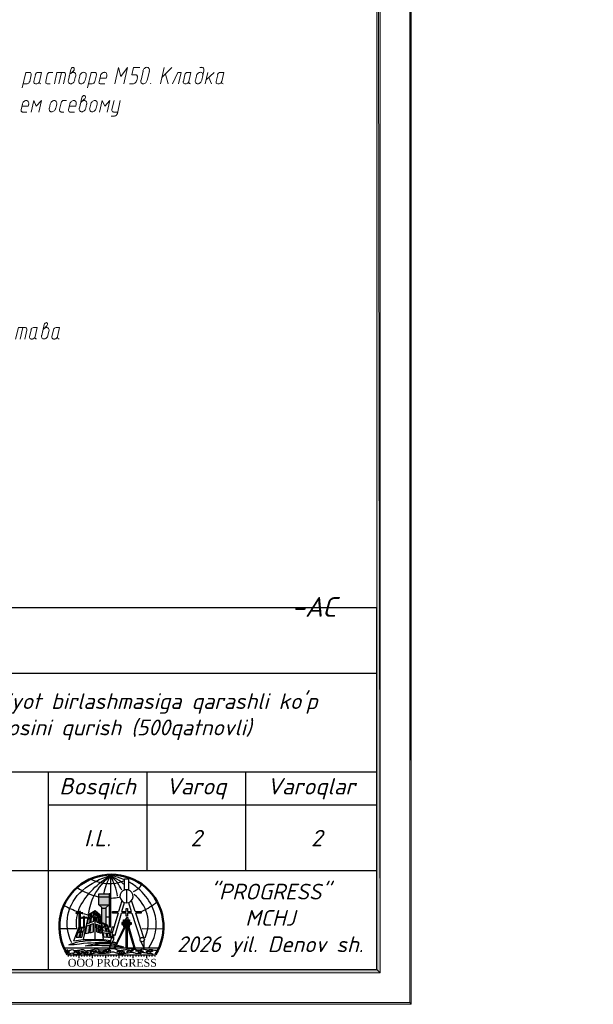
# Model space of a CAD drawing. Header units: millimetres. Extents: x 1527433 to 14789979, y -245576 to 11310.
# Tile 123 of 135: x 2018666 to 2027391, y -65658 to -50688. Entities that reach past the tile are written whole.
import ezdxf

# ---------------------------------------------------------------- set-up
doc = ezdxf.new("R2010")
doc.units = ezdxf.units.MM
doc.layers.add('(014) Водопровод', color=5, linetype='ИК_Водопровод -------в--------')
doc.styles.add('S@SH@M@K', font='isocpeui.ttf', dxfattribs={"height": 3})
doc.styles.get("Standard").update_dxf_attribs({"font": 'isocpeur.ttf', "height": 250})
doc.styles.add('TIMES NEW', font='times.ttf')
doc.styles.add('V@ler@Live', font='isocpeui.ttf')
doc.linetypes.add('ИК_Водопровод -------в--------', pattern='A,9,-0.6,["В",Standard,S=1.2,R=0,X=0,Y=-0.6],-1.2', length=10.8)

# ---------------------------------------------------------------- blocks, each defined once
blk = doc.blocks.new('LOGOTIP')
h = blk.add_hatch(color=16)
h.dxf.hatch_style = 1
h.paths.add_polyline_path([(20531.16, -9521.62), (20530.47, -9521.62), (20530.47, -9523.75), (20531.16, -9524.06)])
h.paths.add_polyline_path([(20531.16, -9521.62), (20531.16, -9521.47), (20531.62, -9521.05), (20530.01, -9521.05), (20530.47, -9521.47), (20530.47, -9521.62)])
h.paths.add_polyline_path([(20531.62, -9521.05), (20531.62, -9519.83), (20530.01, -9519.83), (20530.01, -9521.05)])
h.paths.add_polyline_path([(20531.62, -9519.83), (20531.62, -9519.4), (20530.01, -9519.4), (20530.01, -9519.83)])
h = blk.add_hatch(color=252)
h.dxf.hatch_style = 1
h.paths.add_polyline_path([(20527.86, -9523.03), (20528.22, -9523.03), (20528.22, -9522.98), (20527.86, -9522.98), (20527.86, -9522.84), (20527.69, -9522.84), (20527.69, -9522.98), (20527.39, -9522.98), (20527.39, -9523.03), (20527.69, -9523.03), (20527.69, -9524.4), (20527.86, -9524.38)])
h.paths.add_polyline_path([(20527.24, -9522.31), (20527.61, -9522.31), (20527.61, -9522.26), (20527.24, -9522.26), (20527.24, -9522.06), (20527, -9522.06), (20527, -9522.26), (20526.85, -9522.26, 0.002105), (20526.83, -9522.31), (20527, -9522.31), (20527, -9524.53), (20527.01, -9524.49), (20527.24, -9524.46)])
h.paths.add_polyline_path([(20526.85, -9522.26), (20526.55, -9522.26), (20526.55, -9522.31), (20526.83, -9522.31, -0.002105)])
h = blk.add_hatch(color=134)
h.dxf.hatch_style = 1
h.paths.add_polyline_path([(20531.59, -9525.43), (20531.26, -9525.37), (20531.4, -9526.03), (20531.76, -9526.07)])
h.paths.add_polyline_path([(20531.12, -9525.34), (20530.71, -9525.26), (20530.81, -9525.97), (20531.26, -9526.02)])
h.paths.add_polyline_path([(20530.97, -9524.54), (20530.58, -9524.43), (20530.66, -9524.96), (20531.07, -9525.08)])
h.paths.add_polyline_path([(20531.37, -9524.66), (20531.11, -9524.58), (20531.21, -9525.12), (20531.54, -9525.21)])
h.paths.add_polyline_path([(20531.26, -9524.16), (20531, -9524.06), (20531.06, -9524.38), (20531.34, -9524.46)])
h.paths.add_polyline_path([(20530.86, -9524), (20530.5, -9523.86), (20530.55, -9524.23), (20530.93, -9524.34)])
h.paths.add_polyline_path([(20530.26, -9524.28), (20530.06, -9524.17), (20530.13, -9525.29), (20530.37, -9525.36)])
h.paths.add_polyline_path([(20529.94, -9524.11), (20529.69, -9523.97), (20529.71, -9525.18), (20529.98, -9525.25)])
h.paths.add_polyline_path([(20529.91, -9523.05), (20529.67, -9522.87), (20529.68, -9523.57), (20529.93, -9523.73)])
h.paths.add_polyline_path([(20530.16, -9523.24), (20529.99, -9523.12), (20530.04, -9523.8), (20530.23, -9523.93)])
h.paths.add_polyline_path([(20530.09, -9522.61), (20529.95, -9522.49), (20529.98, -9522.93), (20530.14, -9523.05)])
h.paths.add_polyline_path([(20529.89, -9522.43), (20529.66, -9522.22), (20529.67, -9522.68), (20529.9, -9522.87)])
h.paths.add_polyline_path([(20529.26, -9522.15), (20528.9, -9522.35), (20528.86, -9522.81), (20529.25, -9522.62)])
h.paths.add_polyline_path([(20529.25, -9522.83), (20528.84, -9523), (20528.78, -9523.73), (20529.25, -9523.54)])
h.paths.add_polyline_path([(20529.24, -9523.91), (20528.75, -9524.07), (20528.64, -9525.31), (20529.23, -9525.18)])
h.paths.add_polyline_path([(20528.64, -9524.11), (20528.22, -9524.25), (20528, -9525.4), (20528.51, -9525.33)])
h.paths.add_polyline_path([(20528.74, -9523.08), (20528.42, -9523.21), (20528.28, -9523.91), (20528.67, -9523.78)])
h.paths.add_polyline_path([(20528.81, -9522.42), (20528.54, -9522.58), (20528.46, -9523.01), (20528.76, -9522.89)])
h.paths.add_polyline_path([(20527.78, -9524.52), (20527.43, -9524.55), (20527.31, -9525.07), (20527.68, -9525.04)])
h.paths.add_polyline_path([(20527.66, -9525.21), (20527.31, -9525.23), (20527.12, -9525.96), (20527.46, -9525.97)])
h.paths.add_polyline_path([(20527.24, -9525.24), (20526.83, -9525.26), (20526.59, -9525.96), (20527.05, -9525.97)])
h.paths.add_polyline_path([(20527.37, -9524.56), (20527.13, -9524.58), (20526.93, -9525.1), (20527.24, -9525.07)])
h = blk.add_hatch(color=252)
h.dxf.hatch_style = 1
h.paths.add_polyline_path([(20528.14, -9523.07, 1), (20528.2, -9523.07, 1)])
h.paths.add_polyline_path([(20527.4, -9523.09, 1), (20527.48, -9523.09, 1)])
h.paths.add_polyline_path([(20527.48, -9522.37, 1), (20527.58, -9522.37, 1)])
h.paths.add_polyline_path([(20526.62, -9522.37, 1), (20526.7, -9522.37, 1)])
h = blk.add_hatch(color=53)
h.dxf.hatch_style = 1
h.paths.add_polyline_path([(20534.7, -9523.33), (20533.77, -9523.33), (20533.77, -9523.89), (20534.03, -9523.89, -1), (20534.16, -9523.89), (20534.7, -9523.89), (20534.7, -9523.75)])
h.paths.add_polyline_path([(20534.7, -9523.89), (20534.16, -9523.89, -1), (20534.03, -9523.89), (20533.77, -9523.89), (20533.77, -9524.04), (20533.77, -9524.27), (20534.7, -9524.27)])
h.paths.add_polyline_path([(20534.94, -9523.75), (20534.7, -9523.75), (20534.7, -9524.04), (20534.94, -9524.04)])
h.paths.add_polyline_path([(20533.77, -9523.75), (20533.53, -9523.75), (20533.53, -9524.04), (20533.77, -9524.04)])
h = blk.add_hatch(color=53)
h.dxf.hatch_style = 1
h.paths.add_polyline_path([(20533.77, -9524.27), (20534.7, -9524.27), (20534.7, -9523.33), (20533.77, -9523.33)])
at = {"color": 173}
for points in [[(20525.93, -9526.85, -0.353442), (20527.55, -9518.87, -0.113813), (20531.8, -9516.61)], [(20526.66, -9524.66, -0.125155), (20527.14, -9521.38, -0.137222), (20531.8, -9516.61, -309.435386)], [(20528.48, -9522.35, -0.087366), (20529.34, -9519.63, -0.090552), (20531.8, -9516.61, 64.129586)], [(20528.91, -9517.2, 0.201287), (20533.85, -9517.43)], [(20530.83, -9519.28, -0.080154), (20531.8, -9516.61, -0.658117)], [(20532.88, -9519.75, 0.082739), (20531.8, -9516.61, 4.751606)], [(20533.52, -9518.83, 0.118251), (20531.8, -9516.61, -72004916123.718872)], [(20533.8, -9517.9, 0.029793), (20533.11, -9517.34, -0.014798), (20531.8, -9516.61, 11.436528)], [(20533.91, -9517.24, 0.06566), (20531.8, -9516.61)], [(20537.68, -9527.5, 0.275009), (20538.07, -9521.19, 0.096151), (20535.99, -9518.56, 0.052771), (20534.53, -9517.54, 0.052771)], [(20526.73, -9518.42, 0.084651), (20529.91, -9519.82)], [(20535.3, -9519.03, 0.14027), (20536.6, -9517.97)], [(20531.97, -9520.02, 0.063513), (20533.12, -9519.88)], [(20537.07, -9526.05, 0.347768), (20535.38, -9519.49, -2.968614)], [(20536.61, -9522.03, 0.06516), (20538.89, -9520.57)], [(20524.71, -9521.14, 0.030399), (20526.88, -9522.12)]]:
    blk.add_lwpolyline(points, format="xyb", dxfattribs=at)
for points in [[(20531.8, -9516.61), (20531.8, -9519.31)], [(20527.69, -9522.37), (20528.36, -9522.58)], [(20524.03, -9524.65), (20524.03, -9524.65), (20526.66, -9524.66)], [(20536.6, -9524.65), (20539.86, -9524.68)]]:
    blk.add_lwpolyline(points, dxfattribs=at)
at = {"lineweight": 30}
blk.add_lwpolyline([(20533.91, -9517.09), (20534.53, -9517.09), (20534.53, -9518.77), (20533.91, -9518.77)], close=True, dxfattribs=at)
for points in [[(20534.22, -9518.77), (20534.22, -9520.75)], [(20533.52, -9520.45), (20533.03, -9522.09)], [(20533.55, -9522.09), (20533.95, -9520.71)], [(20534.53, -9520.71), (20534.97, -9522.09)], [(20535.56, -9522.09), (20535, -9520.41)], [(20532.97, -9522.31), (20532.09, -9522.31), (20532.09, -9522.09), (20533.03, -9522.09)], [(20533.55, -9522.09), (20534.19, -9522.09)], [(20534.19, -9522.09), (20534.19, -9521.61), (20534.39, -9521.61), (20534.39, -9522.09)], [(20534.39, -9522.09), (20534.97, -9522.09)], [(20535.56, -9522.09), (20536.49, -9522.09), (20536.49, -9522.31), (20535.63, -9522.31)], [(20532, -9525.54), (20532.53, -9525.65), (20533.49, -9522.31)], [(20532.97, -9522.31), (20532, -9525.54)], [(20534.19, -9522.31), (20533.49, -9522.31)], [(20534.39, -9522.31), (20534.39, -9522.77), (20534.19, -9522.77), (20534.19, -9522.31)], [(20535.05, -9522.31), (20534.39, -9522.31)], [(20535.05, -9522.31), (20536.31, -9526.24)], [(20536.94, -9526.27), (20536.94, -9526.2), (20535.63, -9522.31)], [(20532.32, -9524.47), (20532.05, -9524.47), (20531.8, -9525.2), (20532.1, -9525.19)], [(20532.33, -9525.61), (20532.24, -9526.04), (20532.24, -9526.33), (20531.67, -9527.58), (20531.79, -9527.08), (20531.91, -9526.25), (20532.09, -9526), (20532.18, -9525.58)], [(20532.09, -9526), (20532.24, -9526.04)], [(20536.44, -9526.63), (20536.94, -9527.68)], [(20536.94, -9527.68), (20536.94, -9526.44)], [(20524.7, -9527.58), (20536.89, -9527.58)], [(20536.94, -9527.58), (20539.19, -9527.58)], [(20525.26, -9528.64), (20538.63, -9528.64)], [(20525.36, -9528.64), (20525.36, -9528.92)], [(20525.76, -9528.64), (20525.76, -9528.92)], [(20526.18, -9528.64), (20526.18, -9528.89)], [(20526.58, -9528.64), (20526.58, -9528.92)], [(20526.98, -9528.64), (20526.98, -9529.15)], [(20527.38, -9528.64), (20527.38, -9528.92)], [(20527.78, -9528.64), (20527.78, -9528.92)], [(20528.2, -9528.64), (20528.2, -9528.89)], [(20528.6, -9528.64), (20528.6, -9528.92)], [(20529, -9528.64), (20529, -9529.15)], [(20529.41, -9528.64), (20529.41, -9528.92)], [(20529.81, -9528.64), (20529.81, -9528.92)], [(20530.23, -9528.64), (20530.23, -9528.89)], [(20530.63, -9528.64), (20530.63, -9528.92)], [(20531.03, -9528.64), (20531.03, -9529.15)], [(20531.43, -9528.64), (20531.43, -9528.92)], [(20531.83, -9528.64), (20531.83, -9528.92)], [(20532.25, -9528.64), (20532.25, -9528.89)], [(20532.64, -9528.64), (20532.64, -9528.92)], [(20533.05, -9528.64), (20533.05, -9529.15)], [(20533.58, -9528.64), (20533.58, -9528.92)], [(20533.99, -9528.64), (20533.99, -9528.92)], [(20534.41, -9528.64), (20534.41, -9528.89)], [(20534.8, -9528.64), (20534.8, -9528.92)], [(20535.21, -9528.64), (20535.21, -9529.15)], [(20535.65, -9528.64), (20535.65, -9528.92)], [(20536.05, -9528.64), (20536.05, -9528.92)], [(20536.47, -9528.64), (20536.47, -9528.89)], [(20536.87, -9528.64), (20536.87, -9528.92)], [(20537.27, -9528.64), (20537.27, -9529.15)], [(20537.7, -9528.64), (20537.7, -9528.92)], [(20538.1, -9528.64), (20538.1, -9528.92)], [(20538.52, -9528.64), (20538.52, -9528.89)]]:
    blk.add_lwpolyline(points, dxfattribs=at)
at = {"color": 150}
for points in [[(20530.01, -9521.05), (20530.01, -9519.4), (20531.62, -9519.4)], [(20530.01, -9519.83), (20531.62, -9519.83)], [(20531.87, -9524.46), (20531.87, -9519.4), (20531.62, -9519.4), (20531.62, -9524.46)], [(20531.62, -9519.92), (20531.87, -9519.92)], [(20531.62, -9520.34), (20531.87, -9520.34)], [(20531.62, -9520.7), (20531.87, -9520.7)], [(20530.47, -9521.47), (20530.01, -9521.05)], [(20530.01, -9521.05), (20531.62, -9521.05)], [(20530.47, -9523.75), (20530.47, -9521.47)], [(20531.16, -9521.62), (20530.47, -9521.62)], [(20531.16, -9521.47), (20531.62, -9521.05)], [(20531.16, -9524.06), (20531.16, -9521.47)], [(20531.62, -9521.09), (20531.87, -9521.09)], [(20531.62, -9521.48), (20531.87, -9521.48)], [(20531.62, -9521.85), (20531.87, -9521.85)], [(20531.62, -9522.21), (20531.87, -9522.21)], [(20531.16, -9522.89), (20531.62, -9522.89)], [(20531.62, -9522.56), (20531.87, -9522.56)], [(20531.62, -9522.96), (20531.87, -9522.96)], [(20531.62, -9523.32), (20531.87, -9523.32)], [(20531.62, -9523.7), (20531.87, -9523.7)], [(20531.87, -9524.46), (20531.47, -9524.46)], [(20531.62, -9524.08), (20531.87, -9524.08)], [(20525.29, -9527.88), (20525.04, -9528.03), (20525.24, -9528.11), (20525.53, -9528.38), (20525.53, -9528.09), (20525.47, -9528.18), (20525.36, -9528.16), (20525.3, -9528.08), (20525.29, -9527.88)], [(20526.24, -9528.35), (20526.51, -9528.19), (20526.6, -9528.25), (20526.7, -9528.32), (20526.8, -9528.29), (20526.93, -9528.29), (20527.09, -9528.3), (20527.13, -9528.24), (20527.07, -9528.24), (20526.99, -9528.15), (20526.94, -9528.15), (20526.85, -9528.15), (20526.78, -9528.18), (20526.69, -9528.23), (20526.61, -9528.15), (20526.55, -9528.11), (20526.44, -9528.1), (20526.37, -9528.1), (20526.34, -9528.17), (20526.28, -9528.22), (20526.21, -9528.28), (20526.24, -9528.35)], [(20527.25, -9528.21), (20527.59, -9528.26), (20527.73, -9528.36), (20527.86, -9528.44), (20527.97, -9528.44), (20528.02, -9528.4), (20528.09, -9528.32), (20528.13, -9528.27), (20528.18, -9528.27), (20528.29, -9528.35), (20528.39, -9528.35), (20528.47, -9528.32), (20528.41, -9528.3), (20528.3, -9528.24), (20528.24, -9528.19), (20528.18, -9528.15), (20528.09, -9528.17), (20528.04, -9528.21), (20527.95, -9528.28), (20527.85, -9528.31), (20527.77, -9528.25), (20527.67, -9528.18), (20527.54, -9528.16), (20527.4, -9528.17), (20527.25, -9528.21)], [(20528.77, -9528.38), (20528.75, -9528.16), (20528.84, -9528.08), (20528.93, -9528.04), (20529.06, -9528.04), (20529.12, -9528.04), (20529.19, -9528.09), (20529.25, -9528.11), (20529.31, -9528.1), (20529.38, -9528.1), (20529.44, -9528.04), (20529.48, -9528.01), (20529.54, -9528.01), (20529.6, -9528.01), (20529.63, -9528.09), (20529.64, -9528.13), (20529.64, -9528.18), (20529.58, -9528.16), (20529.53, -9528.12), (20529.48, -9528.12), (20529.44, -9528.21), (20529.35, -9528.28), (20529.13, -9528.21), (20529.02, -9528.17), (20528.91, -9528.16), (20528.84, -9528.21), (20528.84, -9528.28), (20528.77, -9528.38)], [(20529.89, -9528.1), (20529.83, -9528.29), (20529.99, -9528.15), (20530.13, -9528.23), (20530.25, -9528.34), (20530.45, -9528.36), (20530.68, -9528.28), (20530.87, -9528.18), (20531.07, -9528.15), (20531.27, -9528.21), (20531.42, -9528.22), (20531.59, -9528.04), (20531.83, -9528.08), (20531.67, -9527.96), (20531.49, -9528.04), (20531.4, -9528.14), (20531.25, -9528.12), (20531.01, -9528.07), (20530.78, -9528.12), (20530.58, -9528.23), (20530.43, -9528.27), (20529.94, -9528.06), (20529.85, -9528.1)], [(20532.74, -9528.15), (20533.08, -9528.2), (20533.23, -9528.3), (20533.36, -9528.38), (20533.47, -9528.38), (20533.52, -9528.34), (20533.59, -9528.26), (20533.62, -9528.22), (20533.68, -9528.22), (20533.79, -9528.29), (20533.89, -9528.29), (20533.97, -9528.26), (20533.9, -9528.24), (20533.8, -9528.18), (20533.73, -9528.13), (20533.68, -9528.09), (20533.59, -9528.11), (20533.53, -9528.15), (20533.45, -9528.22), (20533.35, -9528.25), (20533.27, -9528.19), (20533.17, -9528.12), (20533.04, -9528.1), (20532.89, -9528.11), (20532.74, -9528.15)], [(20534.35, -9528.29), (20534.33, -9528.07), (20534.42, -9527.99), (20534.51, -9527.95), (20534.64, -9527.95), (20534.7, -9527.95), (20534.77, -9528), (20534.83, -9528.02), (20534.89, -9528.01), (20534.96, -9528), (20535.02, -9527.95), (20535.07, -9527.91), (20535.12, -9527.91), (20535.18, -9527.91), (20535.21, -9527.99), (20535.22, -9528.04), (20535.22, -9528.08), (20535.16, -9528.06), (20535.11, -9528.02), (20535.06, -9528.02), (20535.02, -9528.11), (20534.93, -9528.18), (20534.71, -9528.12), (20534.6, -9528.08), (20534.49, -9528.07), (20534.42, -9528.12), (20534.42, -9528.19), (20534.35, -9528.29)], [(20535.6, -9528.04), (20535.94, -9528.1), (20536.08, -9528.19), (20536.22, -9528.28), (20536.33, -9528.28), (20536.37, -9528.23), (20536.44, -9528.16), (20536.48, -9528.11), (20536.54, -9528.11), (20536.65, -9528.19), (20536.75, -9528.19), (20536.82, -9528.16), (20536.76, -9528.13), (20536.66, -9528.08), (20536.59, -9528.03), (20536.53, -9527.98), (20536.45, -9528), (20536.39, -9528.05), (20536.31, -9528.11), (20536.2, -9528.14), (20536.12, -9528.08), (20536.02, -9528.02), (20535.89, -9527.99), (20535.75, -9528), (20535.6, -9528.04)], [(20537.32, -9528.37), (20537.3, -9528.15), (20537.38, -9528.07), (20537.48, -9528.03), (20537.6, -9528.03), (20537.66, -9528.03), (20537.73, -9528.08), (20537.79, -9528.1), (20537.85, -9528.09), (20537.92, -9528.08), (20537.98, -9528.03), (20538.03, -9528), (20538.09, -9528), (20538.14, -9528), (20538.17, -9528.07), (20538.19, -9528.12), (20538.19, -9528.17), (20538.12, -9528.14), (20538.07, -9528.1), (20538.02, -9528.1), (20537.98, -9528.19), (20537.89, -9528.27), (20537.67, -9528.2), (20537.56, -9528.16), (20537.45, -9528.15), (20537.39, -9528.2), (20537.39, -9528.27), (20537.32, -9528.37)]]:
    blk.add_lwpolyline(points, dxfattribs=at)
at = {"color": 252}
for points in [[(20527.24, -9524.46), (20527.24, -9522.31), (20527.61, -9522.31), (20527.61, -9522.26), (20527.24, -9522.26), (20527.24, -9522.06), (20527, -9522.06), (20527, -9522.26), (20526.55, -9522.26), (20526.55, -9522.31), (20527, -9522.31), (20527, -9524.52)], [(20527.86, -9524.38), (20527.86, -9523.03), (20528.22, -9523.03), (20528.22, -9522.98), (20527.86, -9522.98), (20527.86, -9522.84), (20527.69, -9522.84), (20527.69, -9522.98), (20527.39, -9522.98), (20527.39, -9523.03), (20527.69, -9523.03), (20527.69, -9524.4)]]:
    blk.add_lwpolyline(points, dxfattribs=at)
at = {"color": 33}
for points in [[(20528.45, -9522.52), (20529.49, -9521.91)], [(20529.25, -9522.62), (20529.26, -9522.15), (20528.9, -9522.35), (20528.86, -9522.81)], [(20529.48, -9526.34), (20529.49, -9521.91), (20530.19, -9522.54), (20530.69, -9526.34)], [(20529.67, -9522.68), (20529.66, -9522.22), (20529.89, -9522.43)], [(20528.45, -9522.52), (20527.63, -9526.34)], [(20528.28, -9523.91), (20528.42, -9523.21)], [(20528.42, -9523.21), (20528.74, -9523.08)], [(20528.46, -9523.01), (20528.54, -9522.58), (20528.81, -9522.42)], [(20528.46, -9523.01), (20528.76, -9522.89)], [(20528.67, -9523.78), (20528.74, -9523.08)], [(20528.76, -9522.89), (20528.81, -9522.42)], [(20528.84, -9523), (20528.78, -9523.73)], [(20528.78, -9523.73), (20529.25, -9523.54)], [(20528.84, -9523), (20529.25, -9522.83)], [(20528.86, -9522.81), (20529.25, -9522.62)], [(20529.25, -9523.54), (20529.25, -9522.83)], [(20529.67, -9522.68), (20529.9, -9522.87)], [(20529.68, -9523.57), (20529.67, -9522.87)], [(20529.67, -9522.87), (20529.91, -9523.05)], [(20529.68, -9523.57), (20529.93, -9523.73)], [(20529.9, -9522.87), (20529.89, -9522.43)], [(20529.93, -9523.73), (20529.91, -9523.05)], [(20529.95, -9522.49), (20530.09, -9522.61)], [(20529.98, -9522.93), (20529.95, -9522.49)], [(20529.98, -9522.93), (20530.14, -9523.05)], [(20530.04, -9523.8), (20529.99, -9523.12)], [(20529.99, -9523.12), (20530.16, -9523.24)], [(20530.14, -9523.05), (20530.09, -9522.61)], [(20530.23, -9523.93), (20530.16, -9523.24)], [(20532.01, -9526.1), (20531.37, -9524.16), (20530.34, -9523.7)], [(20526.22, -9526.53), (20527.01, -9524.49), (20528.05, -9524.35)], [(20527.13, -9524.58), (20526.93, -9525.1), (20527.24, -9525.07)], [(20527.31, -9525.23), (20527.12, -9525.96), (20527.46, -9525.97), (20527.66, -9525.21), (20527.31, -9525.23)], [(20527.13, -9524.58), (20527.37, -9524.56)], [(20527.37, -9524.56), (20527.24, -9525.07)], [(20527.43, -9524.55), (20527.31, -9525.07)], [(20527.31, -9525.07), (20527.68, -9525.04)], [(20527.43, -9524.55), (20527.78, -9524.52), (20527.68, -9525.04)], [(20528, -9525.4), (20528.51, -9525.33), (20528.64, -9524.11)], [(20528, -9525.4), (20528.22, -9524.25)], [(20528.22, -9524.25), (20528.64, -9524.11)], [(20528.28, -9523.91), (20528.67, -9523.78)], [(20528.75, -9524.07), (20528.64, -9525.31), (20529.23, -9525.18)], [(20528.75, -9524.07), (20529.24, -9523.91)], [(20529.23, -9525.18), (20529.24, -9523.91)], [(20529.71, -9525.18), (20529.69, -9523.97)], [(20529.69, -9523.97), (20529.94, -9524.11)], [(20529.71, -9525.18), (20530.37, -9525.36), (20530.26, -9524.28)], [(20529.98, -9525.25), (20529.94, -9524.11)], [(20530.04, -9523.8), (20530.23, -9523.93)], [(20530.13, -9525.29), (20530.06, -9524.17)], [(20530.06, -9524.17), (20530.26, -9524.28)], [(20530.55, -9524.23), (20530.5, -9523.86), (20530.86, -9524)], [(20530.55, -9524.23), (20530.93, -9524.34)], [(20530.66, -9524.96), (20530.58, -9524.43)], [(20530.58, -9524.43), (20530.97, -9524.54)], [(20530.66, -9524.96), (20531.07, -9525.08)], [(20530.86, -9524), (20530.93, -9524.34)], [(20530.97, -9524.54), (20531.07, -9525.08)], [(20531, -9524.06), (20531.26, -9524.16), (20531.34, -9524.46)], [(20531, -9524.06), (20531.06, -9524.38)], [(20531.06, -9524.38), (20531.34, -9524.46)], [(20531.11, -9524.58), (20531.21, -9525.12)], [(20531.11, -9524.58), (20531.37, -9524.66)], [(20531.21, -9525.12), (20531.54, -9525.21)], [(20531.37, -9524.66), (20531.54, -9525.21)], [(20526.22, -9526.53), (20527.63, -9526.34), (20530.69, -9526.34), (20531.87, -9526.49)], [(20526.59, -9525.96), (20527.05, -9525.97), (20527.24, -9525.24), (20526.83, -9525.26), (20526.59, -9525.96)], [(20530.81, -9525.97), (20530.71, -9525.26)], [(20530.71, -9525.26), (20531.12, -9525.34)], [(20531.26, -9526.02), (20530.81, -9525.97)], [(20531.12, -9525.34), (20531.26, -9526.02)], [(20531.26, -9525.37), (20531.4, -9526.03)], [(20531.26, -9525.37), (20531.59, -9525.43)], [(20531.59, -9525.43), (20531.76, -9526.07), (20531.4, -9526.03)]]:
    blk.add_lwpolyline(points, dxfattribs=at)
at = {"color": 42, "lineweight": 30}
for points in [[(20533.77, -9523.33), (20534.7, -9523.33), (20534.7, -9524.27), (20533.77, -9524.27)], [(20533.77, -9523.75), (20533.53, -9523.75), (20533.53, -9524.04), (20533.77, -9524.04)], [(20533.84, -9524.27), (20534.65, -9524.27), (20534.65, -9524.39), (20533.84, -9524.39)], [(20534.7, -9523.75), (20534.94, -9523.75), (20534.94, -9524.04), (20534.7, -9524.04)]]:
    blk.add_lwpolyline(points, close=True, dxfattribs=at)
for points in [[(20534.47, -9523.33), (20534.47, -9523.03), (20534.21, -9523.03), (20534.05, -9523.33)], [(20533.77, -9523.89), (20534.03, -9523.89)], [(20534.16, -9523.89), (20534.7, -9523.89)]]:
    blk.add_lwpolyline(points, dxfattribs=at)
at = {"color": 32, "lineweight": 30}
for points in [[(20532.46, -9527.58), (20534.07, -9524.39), (20533.88, -9524.39), (20532.37, -9527.58), (20532.46, -9527.58)], [(20535.38, -9527.58), (20534.44, -9524.39), (20534.59, -9524.39), (20535.5, -9527.58)]]:
    blk.add_lwpolyline(points, dxfattribs=at)
blk.add_lwpolyline([(20534.16, -9524.39), (20534.32, -9524.39), (20534.32, -9527.58), (20534.16, -9527.58)], close=True, dxfattribs=at)
at = {"color": 25}
for points in [[(20525.44, -9527.15, -0.044562), (20527.04, -9526.65, -0.080385), (20531.85, -9526.64, -0.080385)], [(20532.08, -9526.68, -0.011049), (20532.73, -9526.81, -0.011049)], [(20525.44, -9527.15, 0.0058), (20527.11, -9526.97, -0.038289), (20531.83, -9526.79, -0.038289)], [(20527.97, -9527.27), (20529.09, -9527.06, -0.027055), (20530.77, -9526.93), (20531.53, -9526.95), (20531.8, -9526.98)], [(20527.97, -9527.27, -0.026948), (20530.82, -9527.23), (20531.75, -9527.26)], [(20532.03, -9526.79, -0.005617), (20532.72, -9526.83, -0.005617)], [(20532.83, -9526.84, -0.000678), (20532.92, -9526.85)], [(20532.84, -9526.83, -0.001323), (20532.92, -9526.85)]]:
    blk.add_lwpolyline(points, format="xyb", dxfattribs=at)
at = {"color": 150, "lineweight": 30}
for points in [[(20525.31, -9528.59, 0.125557), (20525.82, -9528.4, 0.520567), (20525.82, -9528.4, -0.501097), (20526.15, -9528.55, -0.013708), (20526.79, -9528.53, -0.043743), (20527.29, -9528.45, 0.520567), (20527.29, -9528.45, 0.520567), (20527.33, -9528.44, -0.392339), (20527.79, -9528.49, 0.520567), (20527.79, -9528.49, -0.113409), (20528.37, -9528.57, 0.520567), (20528.37, -9528.57, -0.132594), (20528.87, -9528.52, 0.520567), (20528.87, -9528.52, -0.102508), (20529.32, -9528.39, 0.520567), (20529.32, -9528.39, -0.019125), (20529.65, -9528.29, 0.520567), (20529.65, -9528.29, 0.087562), (20530.36, -9528.41, 0.520567), (20530.36, -9528.41, 0.001436), (20530.93, -9528.42, 0.520567), (20530.93, -9528.42, -0.063739), (20531.45, -9528.36, 0.520567), (20531.45, -9528.36, 0.033431), (20532, -9528.21, 0.520567), (20532, -9528.21, -0.230937), (20532.53, -9528.32, 0.520567), (20532.53, -9528.32, -0.091871), (20532.97, -9528.47, 0.520567), (20532.97, -9528.47, -0.014111), (20533.56, -9528.5, 0.520567), (20533.56, -9528.5, -0.02014), (20534.13, -9528.4, 0.520567), (20534.13, -9528.4, 0.029716), (20534.89, -9528.24, 0.520567), (20534.89, -9528.24, -0.189791), (20535.26, -9528.29, 0.520567), (20535.26, -9528.29, -0.039413), (20535.7, -9528.43, 0.520567), (20535.7, -9528.43, -0.038221), (20536.31, -9528.43, 0.520567), (20536.31, -9528.43, -0.084237), (20536.66, -9528.27, 0.520567), (20536.66, -9528.27, -0.07412), (20537.36, -9528.42, 0.520567), (20537.36, -9528.42, 0.05762), (20537.92, -9528.39, 0.520567), (20537.92, -9528.39, -0.000967), (20538.3, -9528.5, 0.520567), (20538.3, -9528.5, -0.039357), (20538.3, -9528.5, 0.520567), (20538.3, -9528.5, 0.241268), (20538.3, -9528.5)], [(20525.48, -9528.02, -0.070216), (20525.95, -9527.86, 0.520567), (20525.95, -9527.86, -0.344362), (20526.21, -9528.01, 0.010072), (20526.58, -9528.01, -0.043743), (20527.09, -9527.93, 0.520567), (20527.09, -9527.93, 0.520567), (20527.13, -9527.92, -0.063439), (20527.64, -9527.83, 0.520567), (20527.64, -9527.83, 0.149042), (20528.16, -9528.05, 0.520567), (20528.16, -9528.05, -0.132594), (20528.67, -9528, 0.520567), (20528.67, -9528, -0.102508), (20529.12, -9527.87, 0.520567), (20529.12, -9527.87, -0.029284), (20529.62, -9527.73, 0.520567), (20529.62, -9527.73, -0.045919), (20530.15, -9527.89, 0.520567), (20530.15, -9527.89, 0.001436), (20530.72, -9527.9, 0.520567), (20530.72, -9527.9, -0.063739), (20531.25, -9527.84, 0.520567), (20531.25, -9527.84, 0.033431), (20531.8, -9527.69, 0.520567), (20531.8, -9527.69, -0.05696), (20532.35, -9527.71, 0.520567), (20532.35, -9527.71, -0.10267), (20532.85, -9527.89, 0.520567), (20532.85, -9527.89, 0.106941), (20533.35, -9527.98, 0.520567), (20533.35, -9527.98, -0.02014), (20533.93, -9527.88, 0.520567), (20533.93, -9527.88, 0.029716), (20534.68, -9527.72, 0.520567), (20534.68, -9527.72, -0.053702), (20535.06, -9527.72, 0.520567), (20535.06, -9527.72, 0.023184), (20535.6, -9527.82, 0.520567), (20535.6, -9527.82, 0.137066), (20536.11, -9527.9, 0.520567), (20536.11, -9527.9, 0.086144), (20536.69, -9527.74, 0.520567), (20536.69, -9527.74, 0.092626), (20537.21, -9527.84, 0.520567), (20537.21, -9527.84, 0.171565), (20537.72, -9527.87, 0.520567), (20537.72, -9527.87, -0.228313), (20538.25, -9527.92, 0.520567), (20538.25, -9527.92, 0.057178), (20538.73, -9527.95, 0.520567), (20538.73, -9527.95, 0.520567), (20538.83, -9527.95)]]:
    blk.add_lwpolyline(points, format="xyb", dxfattribs=at)
at = {"color": 25}
for points in [[(20531.81, -9527.27), (20532.29, -9527.29), (20532.49, -9527.31)], [(20531.93, -9527), (20532.24, -9527.04), (20532.58, -9527.13)], [(20532.59, -9527.32), (20533.78, -9527.45)], [(20532.68, -9527.15), (20533.78, -9527.45)]]:
    blk.add_lwpolyline(points, dxfattribs=at)
at = {"color": 252}
for centre, radius in [((20526.66, -9522.37), 0.0359), ((20527.44, -9523.09), 0.037), ((20527.53, -9522.37), 0.0465), ((20528.17, -9523.07), 0.0306)]:
    blk.add_circle(centre, radius, dxfattribs=at)
at = {"color": 42, "lineweight": 30}
blk.add_circle((20534.09, -9523.89), 0.0666, dxfattribs=at)
at = {"lineweight": 30}
blk.add_circle((20536.62, -9526.35), 0.33, dxfattribs=at)
at = {"color": 86, "lineweight": 50}
blk.add_arc((20531.94, -9524.38), 7.92, 327.5319, 212.4681, dxfattribs=at)
at = {"lineweight": 30}
blk.add_arc((20534.24, -9519.75), 1, 102.4937, 77.5063, dxfattribs=at)
at = {"color": 86, "lineweight": 50, "insert": (20525.31, -9529.27), "char_height": 1.2, "width": 15.3015, "attachment_point": 1, "style": 'TIMES NEW'}
blk.add_mtext('OOO PROGRESS', dxfattribs=at)

msp = doc.modelspace()

# ---------------------------------------------------------------- hatches: boundary and pattern name
h = msp.add_hatch(color=7)
h.paths.add_polyline_path([(2024622.617, -35960.929), (2024599.333, -35982.095), (2024622.617, -65655.645)])
h.paths.add_polyline_path([(2024599.333, -35982.095), (2024622.617, -65655.645), (2024599.333, -65630.245)])
h.paths.add_polyline_path([(2024622.617, -65655.645), (2024599.333, -65630.245), (2024622.617, -65657.762)])
h.paths.add_polyline_path([(2024599.333, -65630.245), (2024622.617, -65657.762), (1982651.233, -65630.245)])
h.paths.add_polyline_path([(2024622.617, -65657.762), (1982651.233, -65630.245), (1982625.833, -65657.762)])
h.paths.add_polyline_path([(1982651.233, -65630.245), (1982625.833, -65657.762)])
h = msp.add_hatch(color=7)
h.paths.add_polyline_path([(2024099.8, -65130.712), (2024150.6, -65181.512), (2024099.8, -36481.629)])
h.paths.add_polyline_path([(2024150.6, -65181.512), (2024099.8, -36481.629), (2024150.6, -36432.945)])
h.paths.add_polyline_path([(2024099.8, -36481.629), (2024150.6, -36432.945), (1984651.483, -36481.629)])
h.paths.add_polyline_path([(2024150.6, -36432.945), (1984651.483, -36481.629), (1984600.683, -36432.945)])
h.paths.add_polyline_path([(1984651.483, -36481.629), (1984600.683, -36432.945), (1984651.483, -65130.712)])
h.paths.add_polyline_path([(1984600.683, -36432.945), (1984651.483, -65130.712), (1984600.683, -65181.512)])
h.paths.add_polyline_path([(1984651.483, -65130.712), (1984600.683, -65181.512), (2024099.8, -65130.712)])
h.paths.add_polyline_path([(1984600.683, -65181.512), (2024099.8, -65130.712), (2024150.6, -65181.512)])

# ---------------------------------------------------------------- linework, layer by layer
at = {"color": 0, "lineweight": 30}
for p, q in [((2024099.8, -59630.717), (2005599.819, -59630.717)), ((2024099.8, -60630.716), (2012102.215, -60630.716)), ((2024099.8, -62130.715), (2005599.819, -62130.715)), ((2019099.805, -62130.715), (2019099.805, -65130.712)), ((2020599.803, -62130.715), (2020599.803, -63630.713)), ((2022099.802, -62130.715), (2022099.802, -63630.713)), ((2024099.8, -62630.714), (2019099.805, -62630.714)), ((2024099.8, -63630.713), (2005599.819, -63630.713))]:
    msp.add_line(p, q, dxfattribs=at)
at = {"color": 7, "lineweight": 0}
for points in [[(2024622.617, -35960.929), (2024599.333, -35982.095), (2024622.617, -65655.645)], [(2024599.333, -35982.095), (2024622.617, -65655.645), (2024599.333, -65630.245)], [(2024150.6, -65181.512), (2024099.8, -36481.629), (2024150.6, -36432.945)], [(2024099.8, -65130.712), (2024150.6, -65181.512), (2024099.8, -36481.629)], [(1984651.483, -65130.712), (1984600.683, -65181.512), (2024099.8, -65130.712)], [(1984600.683, -65181.512), (2024099.8, -65130.712), (2024150.6, -65181.512)], [(2024622.617, -65657.762), (1982651.233, -65630.245), (1982625.833, -65657.762)], [(2024599.333, -65630.245), (2024622.617, -65657.762), (1982651.233, -65630.245)]]:
    msp.add_lwpolyline(points, close=True, dxfattribs=at)
for points in [[(2018818.717, -51488.795), (2018759.45, -51488.795), (2018704.417, -51725.862)], [(2018841.542, -51526.612), (2018842.065, -51512.164), (2018837.635, -51500.249), (2018829.04, -51492.081), (2018817.067, -51488.875)], [(2018944.067, -51488.875), (2018930.856, -51491.478), (2018918.885, -51499.153), (2018909.449, -51510.735), (2018903.842, -51525.062)], [(2018966.883, -51626.379), (2018998.633, -51488.795), (2018945.717, -51488.795)], [(2019123.984, -51488.875), (2019110.773, -51491.478), (2019098.802, -51499.153), (2019089.366, -51510.735), (2019083.758, -51525.062)], [(2019127.75, -51488.795), (2019170.083, -51488.795)], [(2019339.417, -51488.795), (2019233.583, -51488.795), (2019193.367, -51664.479)], [(2019301.317, -51488.795), (2019261.1, -51664.479)], [(2019362.242, -51526.612), (2019362.765, -51512.164), (2019358.335, -51500.249), (2019349.74, -51492.081), (2019337.767, -51488.875)], [(2019445.25, -51446.462), (2019407.15, -51607.329)], [(2019518.065, -51545.228), (2019519.653, -51533.825), (2019519.225, -51523.191), (2019516.924, -51513.555), (2019512.894, -51505.144), (2019507.279, -51498.189), (2019500.222, -51492.918), (2019491.867, -51489.559), (2019482.357, -51488.342), (2019472.329, -51489.422), (2019462.486, -51492.653), (2019453.075, -51497.808), (2019444.342, -51504.663), (2019436.534, -51512.99), (2019429.896, -51522.563), (2019424.676, -51533.157), (2019421.118, -51544.546)], [(2019476.68, -51414.742), (2019465.984, -51417.156), (2019456.185, -51423.731), (2019448.349, -51433.479), (2019443.543, -51445.415)], [(2019481.233, -51469.745), (2019447.367, -51501.495)], [(2019480.607, -51470.119), (2019487.592, -51462.794), (2019492.75, -51454.153), (2019495.811, -51444.785), (2019496.504, -51435.283), (2019494.69, -51426.655), (2019490.624, -51419.772), (2019484.638, -51415.016), (2019477.061, -51412.768)], [(2019676.815, -51545.228), (2019678.403, -51533.825), (2019677.975, -51523.191), (2019675.674, -51513.555), (2019671.644, -51505.144), (2019666.029, -51498.189), (2019658.972, -51492.918), (2019650.617, -51489.559), (2019641.107, -51488.342), (2019631.079, -51489.422), (2019621.236, -51492.653), (2019611.825, -51497.808), (2019603.092, -51504.663), (2019595.284, -51512.99), (2019588.646, -51522.563), (2019583.426, -51533.157), (2019579.868, -51544.546)], [(2019811.433, -51488.795), (2019754.283, -51488.795), (2019699.25, -51725.862)], [(2019834.258, -51526.612), (2019834.781, -51512.164), (2019830.352, -51500.249), (2019821.757, -51492.081), (2019809.784, -51488.875)], [(2019990.082, -51545.228), (2019991.67, -51533.825), (2019991.242, -51523.191), (2019988.941, -51513.555), (2019984.911, -51505.144), (2019979.296, -51498.189), (2019972.239, -51492.918), (2019963.884, -51489.559), (2019954.374, -51488.342), (2019944.346, -51489.422), (2019934.503, -51492.653), (2019925.092, -51497.808), (2019916.359, -51504.663), (2019908.551, -51512.99), (2019901.913, -51522.563), (2019896.692, -51533.157), (2019893.135, -51544.546)], [(2020249.583, -51664.479), (2020306.733, -51414.712), (2020207.25, -51552.295), (2020169.15, -51414.712), (2020112, -51664.479)], [(2020429.5, -51526.895), (2020370.233, -51526.895), (2020397.75, -51414.712), (2020493, -51414.712)], [(2020543.8, -51469.745), (2020512.05, -51607.329)], [(2020637.782, -51469.028), (2020639.37, -51457.625), (2020638.942, -51446.991), (2020636.641, -51437.355), (2020632.611, -51428.944), (2020626.996, -51421.989), (2020619.939, -51416.718), (2020611.584, -51413.359), (2020602.074, -51412.142), (2020592.046, -51413.222), (2020582.203, -51416.453), (2020572.792, -51421.608), (2020564.059, -51428.463), (2020556.251, -51436.79), (2020549.613, -51446.363), (2020544.392, -51456.957), (2020540.835, -51468.346)], [(2020607.3, -51607.329), (2020639.05, -51469.745)], [(2020806.267, -51664.479), (2020865.533, -51414.712)], [(2020829.55, -51564.995), (2020981.95, -51414.712)], [(2021083.55, -51664.479), (2021123.767, -51488.795), (2021070.85, -51488.795), (2020988.3, -51664.479)], [(2021217.367, -51488.875), (2021204.156, -51491.478), (2021192.185, -51499.153), (2021182.749, -51510.735), (2021177.142, -51525.062)], [(2021240.183, -51626.379), (2021271.933, -51488.795), (2021219.017, -51488.795)], [(2021450.582, -51545.228), (2021452.17, -51533.825), (2021451.742, -51523.191), (2021449.441, -51513.555), (2021445.411, -51505.144), (2021439.796, -51498.189), (2021432.739, -51492.918), (2021424.384, -51489.559), (2021414.874, -51488.342), (2021404.846, -51489.422), (2021395.003, -51492.653), (2021385.592, -51497.808), (2021376.859, -51504.663), (2021369.051, -51512.99), (2021362.413, -51522.563), (2021357.192, -51533.157), (2021353.635, -51544.546)], [(2021439.15, -51414.712), (2021407.4, -51414.712)], [(2021437.033, -51607.329), (2021468.783, -51463.395)], [(2021467.564, -51461.891), (2021469.122, -51451.774), (2021468.913, -51442.369), (2021467.06, -51433.875), (2021463.683, -51426.494), (2021458.904, -51420.425), (2021452.845, -51415.868), (2021445.627, -51413.024), (2021437.371, -51412.093)], [(2021528.05, -51488.795), (2021487.833, -51664.479)], [(2021500.533, -51600.979), (2021623.3, -51488.795)], [(2021716.9, -51488.875), (2021703.689, -51491.478), (2021691.719, -51499.153), (2021682.283, -51510.735), (2021676.675, -51525.062)], [(2021739.717, -51626.379), (2021771.467, -51488.795), (2021718.55, -51488.795)], [(2018778.033, -51662.283), (2018791.244, -51659.68), (2018803.215, -51652.005), (2018812.651, -51640.422), (2018818.258, -51626.095)], [(2018818.717, -51626.379), (2018842, -51526.895)], [(2018880.558, -51624.545), (2018880.035, -51638.994), (2018884.465, -51650.909), (2018893.06, -51659.076), (2018905.033, -51662.283)], [(2018905.5, -51526.895), (2018882.217, -51626.379)], [(2018926.2, -51662.283), (2018939.411, -51659.68), (2018951.381, -51652.005), (2018960.817, -51640.422), (2018966.425, -51626.095)], [(2018965.225, -51624.545), (2018964.702, -51638.994), (2018969.132, -51650.909), (2018977.727, -51659.076), (2018989.7, -51662.283)], [(2019062.592, -51624.545), (2019062.069, -51638.994), (2019066.498, -51650.909), (2019075.093, -51659.076), (2019087.067, -51662.283)], [(2019085.417, -51526.895), (2019062.133, -51626.379)], [(2019330.95, -51664.479), (2019362.7, -51526.895)], [(2019406.301, -51605.93), (2019404.714, -51617.332), (2019405.142, -51627.966), (2019407.442, -51637.603), (2019411.472, -51646.013), (2019417.087, -51652.968), (2019424.144, -51658.239), (2019432.499, -51661.598), (2019442.009, -51662.815), (2019452.038, -51661.735), (2019461.881, -51658.504), (2019471.291, -51653.349), (2019480.024, -51646.495), (2019487.833, -51638.168), (2019494.47, -51628.594), (2019499.691, -51618), (2019503.249, -51606.611)], [(2019502.4, -51607.329), (2019517.217, -51545.945)], [(2019565.051, -51605.93), (2019563.464, -51617.332), (2019563.892, -51627.966), (2019566.192, -51637.603), (2019570.222, -51646.013), (2019575.837, -51652.968), (2019582.894, -51658.239), (2019591.249, -51661.598), (2019600.759, -51662.815), (2019610.788, -51661.735), (2019620.631, -51658.504), (2019630.041, -51653.349), (2019638.774, -51646.495), (2019646.583, -51638.168), (2019653.22, -51628.594), (2019658.441, -51618), (2019661.999, -51606.611)], [(2019580.717, -51545.945), (2019565.9, -51607.329)], [(2019663.267, -51607.329), (2019675.967, -51545.945)], [(2019770.75, -51662.283), (2019783.961, -51659.68), (2019795.931, -51652.005), (2019805.367, -51640.422), (2019810.975, -51626.095)], [(2019811.433, -51626.379), (2019834.717, -51526.895)], [(2019873.226, -51631.682), (2019872.514, -51643.615), (2019875.843, -51653.359), (2019882.604, -51659.926), (2019892.186, -51662.331)], [(2019893.983, -51545.945), (2019874.933, -51632.729)], [(2019982.883, -51577.695), (2019887.633, -51577.695)], [(2019982.883, -51577.695), (2019991.35, -51545.945)], [(2020391.062, -51662.864), (2020399.805, -51661.754), (2020408.419, -51658.742), (2020416.687, -51654.034), (2020424.391, -51647.833), (2020431.314, -51640.343), (2020437.237, -51631.767), (2020441.943, -51622.31), (2020445.214, -51612.175)], [(2020455.356, -51570.073), (2020456.698, -51561.126), (2020456.472, -51552.801), (2020454.788, -51545.276), (2020451.753, -51538.729), (2020447.478, -51533.337), (2020442.071, -51529.278), (2020435.64, -51526.73), (2020428.295, -51525.87)], [(2020446.433, -51613.679), (2020457.017, -51571.345)], [(2020509.085, -51605.93), (2020507.497, -51617.332), (2020507.925, -51627.966), (2020510.226, -51637.603), (2020514.256, -51646.013), (2020519.871, -51652.968), (2020526.928, -51658.239), (2020535.283, -51661.598), (2020544.793, -51662.815), (2020554.821, -51661.735), (2020564.664, -51658.504), (2020574.075, -51653.349), (2020582.808, -51646.495), (2020590.616, -51638.168), (2020597.254, -51628.594), (2020602.474, -51618), (2020606.032, -51606.611)], [(2020884.583, -51514.195), (2020924.8, -51664.479)], [(2021153.858, -51624.545), (2021153.335, -51638.994), (2021157.765, -51650.909), (2021166.36, -51659.076), (2021178.333, -51662.283)], [(2021178.8, -51526.895), (2021155.517, -51626.379)], [(2021199.5, -51662.283), (2021212.711, -51659.68), (2021224.681, -51652.005), (2021234.117, -51640.422), (2021239.725, -51626.095)], [(2021238.525, -51624.545), (2021238.002, -51638.994), (2021242.432, -51650.909), (2021251.027, -51659.076), (2021263, -51662.283)], [(2021338.818, -51605.93), (2021337.23, -51617.332), (2021337.658, -51627.966), (2021339.959, -51637.603), (2021343.989, -51646.013), (2021349.604, -51652.968), (2021356.661, -51658.239), (2021365.016, -51661.598), (2021374.526, -51662.815), (2021384.554, -51661.735), (2021394.397, -51658.504), (2021403.808, -51653.349), (2021412.541, -51646.495), (2021420.349, -51638.168), (2021426.987, -51628.594), (2021432.208, -51618), (2021435.765, -51606.611)], [(2021354.483, -51545.945), (2021339.667, -51607.329)], [(2021583.083, -51664.479), (2021542.867, -51564.995)], [(2021653.392, -51624.545), (2021652.869, -51638.994), (2021657.298, -51650.909), (2021665.893, -51659.076), (2021677.867, -51662.283)], [(2021678.333, -51526.895), (2021655.05, -51626.379)], [(2021699.033, -51662.283), (2021712.244, -51659.68), (2021724.215, -51652.005), (2021733.651, -51640.422), (2021739.258, -51626.095)], [(2021738.058, -51624.545), (2021737.535, -51638.994), (2021741.965, -51650.909), (2021750.56, -51659.076), (2021762.533, -51662.283)], [(2018719.233, -51664.479), (2018778.5, -51664.479)], [(2018905.5, -51664.479), (2018926.667, -51664.479)], [(2019085.417, -51664.479), (2019129.867, -51664.479)], [(2019714.067, -51664.479), (2019771.217, -51664.479)], [(2019893.983, -51664.479), (2019963.833, -51664.479)], [(2020338.483, -51664.479), (2020393.517, -51664.479)], [(2020660.217, -51651.779), (2020658.1, -51664.479)], [(2021178.8, -51664.479), (2021199.967, -51664.479)], [(2021678.333, -51664.479), (2021699.5, -51664.479)], [(2018802.632, -51972.794), (2018804.22, -51961.392), (2018803.792, -51950.758), (2018801.491, -51941.121), (2018797.461, -51932.711), (2018791.846, -51925.756), (2018784.789, -51920.485), (2018776.434, -51917.126), (2018766.924, -51915.909), (2018756.896, -51916.989), (2018747.053, -51920.22), (2018737.642, -51925.375), (2018728.909, -51932.229), (2018721.101, -51940.556), (2018714.463, -51950.13), (2018709.242, -51960.724), (2018705.685, -51972.113)], [(2018956.3, -52092.045), (2018996.517, -51916.362), (2018918.2, -52003.145), (2018880.1, -51916.362), (2018839.883, -52092.045)], [(2019228.082, -51972.794), (2019229.67, -51961.392), (2019229.242, -51950.758), (2019226.941, -51941.121), (2019222.911, -51932.711), (2019217.296, -51925.756), (2019210.239, -51920.485), (2019201.884, -51917.126), (2019192.374, -51915.909), (2019182.346, -51916.989), (2019172.503, -51920.22), (2019163.092, -51925.375), (2019154.359, -51932.229), (2019146.551, -51940.556), (2019139.913, -51950.13), (2019134.692, -51960.724), (2019131.135, -51972.113)], [(2019335.65, -51916.441), (2019322.439, -51919.044), (2019310.469, -51926.719), (2019301.033, -51938.302), (2019295.425, -51952.629)], [(2019337.3, -51916.362), (2019379.633, -51916.362)], [(2019524.415, -51972.794), (2019526.003, -51961.392), (2019525.575, -51950.758), (2019523.274, -51941.121), (2019519.244, -51932.711), (2019513.629, -51925.756), (2019506.572, -51920.485), (2019498.217, -51917.126), (2019488.707, -51915.909), (2019478.679, -51916.989), (2019468.836, -51920.22), (2019459.425, -51925.375), (2019450.692, -51932.229), (2019442.884, -51940.556), (2019436.246, -51950.13), (2019431.026, -51960.724), (2019427.468, -51972.113)], [(2019612.467, -51871.912), (2019574.367, -52034.895)], [(2019685.282, -51972.794), (2019686.87, -51961.392), (2019686.442, -51950.758), (2019684.141, -51941.121), (2019680.111, -51932.711), (2019674.496, -51925.756), (2019667.439, -51920.485), (2019659.084, -51917.126), (2019649.574, -51915.909), (2019639.546, -51916.989), (2019629.703, -51920.22), (2019620.292, -51925.375), (2019611.559, -51932.229), (2019603.751, -51940.556), (2019597.113, -51950.13), (2019591.892, -51960.724), (2019588.335, -51972.113)], [(2019646.014, -51840.192), (2019635.317, -51842.606), (2019625.518, -51849.181), (2019617.682, -51858.929), (2019612.876, -51870.865)], [(2019648.45, -51897.312), (2019614.583, -51929.062)], [(2019649.941, -51897.686), (2019656.926, -51890.361), (2019662.083, -51881.719), (2019665.144, -51872.352), (2019665.838, -51862.85), (2019664.023, -51854.222), (2019659.958, -51847.339), (2019653.972, -51842.582), (2019646.395, -51840.335)], [(2019844.032, -51972.794), (2019845.62, -51961.392), (2019845.192, -51950.758), (2019842.891, -51941.121), (2019838.861, -51932.711), (2019833.246, -51925.756), (2019826.189, -51920.485), (2019817.834, -51917.126), (2019808.324, -51915.909), (2019798.296, -51916.989), (2019788.453, -51920.22), (2019779.042, -51925.375), (2019770.309, -51932.229), (2019762.501, -51940.556), (2019755.863, -51950.13), (2019750.642, -51960.724), (2019747.085, -51972.113)], [(2019997.7, -52092.045), (2020037.917, -51916.362), (2019959.6, -52003.145), (2019921.5, -51916.362), (2019881.283, -52092.045)], [(2020101.417, -51916.362), (2020069.667, -52053.945)], [(2020152.217, -52115.329), (2020196.667, -51916.362)], [(2018687.893, -52059.248), (2018687.181, -52071.182), (2018690.51, -52080.926), (2018697.271, -52087.493), (2018706.853, -52089.898)], [(2018708.65, -51973.512), (2018687.483, -52060.295)], [(2018795.433, -52003.145), (2018700.183, -52003.145)], [(2018706.533, -52092.045), (2018776.383, -52092.045)], [(2018795.433, -52003.145), (2018803.9, -51973.512)], [(2019116.318, -52033.496), (2019114.73, -52044.899), (2019115.158, -52055.533), (2019117.459, -52065.169), (2019121.489, -52073.58), (2019127.104, -52080.535), (2019134.161, -52085.806), (2019142.516, -52089.165), (2019152.026, -52090.382), (2019162.054, -52089.302), (2019171.897, -52086.071), (2019181.308, -52080.915), (2019190.041, -52074.061), (2019197.849, -52065.734), (2019204.487, -52056.161), (2019209.708, -52045.566), (2019213.265, -52034.178)], [(2019131.983, -51973.512), (2019119.283, -52034.895)], [(2019214.533, -52034.895), (2019229.35, -51973.512)], [(2019272.142, -52052.112), (2019271.619, -52066.56), (2019276.048, -52078.475), (2019284.643, -52086.643), (2019296.617, -52089.849)], [(2019297.083, -51954.462), (2019273.8, -52053.945)], [(2019297.083, -52092.045), (2019339.417, -52092.045)], [(2019409.676, -52059.248), (2019408.964, -52071.182), (2019412.293, -52080.926), (2019419.054, -52087.493), (2019428.636, -52089.898)], [(2019430.433, -51973.512), (2019409.267, -52060.295)], [(2019519.333, -52003.145), (2019421.967, -52003.145)], [(2019428.317, -52092.045), (2019498.167, -52092.045)], [(2019519.333, -52003.145), (2019525.683, -51973.512)], [(2019573.518, -52033.496), (2019571.93, -52044.899), (2019572.358, -52055.533), (2019574.659, -52065.169), (2019578.689, -52073.58), (2019584.304, -52080.535), (2019591.361, -52085.806), (2019599.716, -52089.165), (2019609.226, -52090.382), (2019619.254, -52089.302), (2019629.097, -52086.071), (2019638.508, -52080.915), (2019647.241, -52074.061), (2019655.049, -52065.734), (2019661.687, -52056.161), (2019666.908, -52045.566), (2019670.465, -52034.178)], [(2019671.733, -52034.895), (2019684.433, -51973.512)], [(2019732.268, -52033.496), (2019730.68, -52044.899), (2019731.108, -52055.533), (2019733.409, -52065.169), (2019737.439, -52073.58), (2019743.054, -52080.535), (2019750.111, -52085.806), (2019758.466, -52089.165), (2019767.976, -52090.382), (2019778.004, -52089.302), (2019787.847, -52086.071), (2019797.258, -52080.915), (2019805.991, -52074.061), (2019813.799, -52065.734), (2019820.437, -52056.161), (2019825.658, -52045.566), (2019829.215, -52034.178)], [(2019747.933, -51973.512), (2019735.233, -52034.895)], [(2019830.483, -52034.895), (2019845.3, -51973.512)], [(2020068.008, -52052.112), (2020067.485, -52066.56), (2020071.915, -52078.475), (2020080.51, -52086.643), (2020092.483, -52089.849)], [(2020092.95, -52092.045), (2020156.45, -52092.045)], [(2020056.967, -52153.429), (2020109.883, -52153.429)], [(2020111.533, -52151.233), (2020124.744, -52148.63), (2020136.715, -52140.955), (2020146.151, -52129.372), (2020151.758, -52115.045)], [(2018753.1, -55368.645), (2018647.267, -55368.645), (2018604.933, -55544.329)], [(2018715, -55368.645), (2018674.783, -55544.329)], [(2018775.925, -55406.462), (2018776.448, -55392.014), (2018772.019, -55380.099), (2018763.423, -55371.931), (2018751.45, -55368.725)], [(2018878.45, -55368.725), (2018865.239, -55371.328), (2018853.269, -55379.003), (2018843.833, -55390.585), (2018838.225, -55404.912)], [(2018901.267, -55506.229), (2018933.017, -55368.645), (2018880.1, -55368.645)], [(2019038.85, -55324.195), (2019000.75, -55487.179)], [(2019111.665, -55425.078), (2019113.253, -55413.675), (2019112.825, -55403.041), (2019110.524, -55393.405), (2019106.494, -55384.994), (2019100.879, -55378.039), (2019093.822, -55372.768), (2019085.467, -55369.409), (2019075.957, -55368.192), (2019065.929, -55369.272), (2019056.086, -55372.503), (2019046.675, -55377.658), (2019037.942, -55384.513), (2019030.134, -55392.84), (2019023.496, -55402.413), (2019018.276, -55413.007), (2019014.718, -55424.396)], [(2019072.397, -55292.476), (2019061.701, -55294.89), (2019051.902, -55301.464), (2019044.066, -55311.213), (2019039.259, -55323.148)], [(2019074.833, -55349.595), (2019040.967, -55381.345)], [(2019074.207, -55349.969), (2019081.192, -55342.644), (2019086.35, -55334.003), (2019089.411, -55324.635), (2019090.104, -55315.133), (2019088.29, -55306.505), (2019084.224, -55299.622), (2019078.238, -55294.866), (2019070.661, -55292.618)], [(2019219.234, -55368.725), (2019206.023, -55371.328), (2019194.052, -55379.003), (2019184.616, -55390.585), (2019179.008, -55404.912)], [(2019242.05, -55506.229), (2019273.8, -55368.645), (2019220.883, -55368.645)], [(2018744.633, -55544.329), (2018776.383, -55406.745)], [(2018814.942, -55504.395), (2018814.419, -55518.844), (2018818.848, -55530.759), (2018827.443, -55538.926), (2018839.417, -55542.133)], [(2018839.883, -55406.745), (2018816.6, -55506.229)], [(2018860.583, -55542.133), (2018873.794, -55539.53), (2018885.765, -55531.855), (2018895.201, -55520.272), (2018900.808, -55505.945)], [(2018899.608, -55504.395), (2018899.085, -55518.844), (2018903.515, -55530.759), (2018912.11, -55538.926), (2018924.083, -55542.133)], [(2018999.901, -55485.78), (2018998.314, -55497.182), (2018998.742, -55507.816), (2019001.042, -55517.453), (2019005.072, -55525.863), (2019010.687, -55532.818), (2019017.744, -55538.089), (2019026.099, -55541.448), (2019035.609, -55542.665), (2019045.638, -55541.585), (2019055.481, -55538.354), (2019064.891, -55533.199), (2019073.624, -55526.345), (2019081.433, -55518.018), (2019088.07, -55508.444), (2019093.291, -55497.85), (2019096.849, -55486.461)], [(2019096, -55487.179), (2019110.817, -55425.795)], [(2019155.725, -55504.395), (2019155.202, -55518.844), (2019159.632, -55530.759), (2019168.227, -55538.926), (2019180.2, -55542.133)], [(2019178.55, -55406.745), (2019157.383, -55506.229)], [(2019201.367, -55542.133), (2019214.577, -55539.53), (2019226.548, -55531.855), (2019235.984, -55520.272), (2019241.592, -55505.945)], [(2019240.392, -55504.395), (2019239.869, -55518.844), (2019244.298, -55530.759), (2019252.893, -55538.926), (2019264.867, -55542.133)], [(2018839.883, -55544.329), (2018861.05, -55544.329)], [(2019180.667, -55544.329), (2019201.833, -55544.329)]]:
    msp.add_lwpolyline(points, dxfattribs=at)
at = {"color": 0, "lineweight": 30}
msp.add_lwpolyline([(2024099.8, -59630.717), (2005599.819, -59630.717), (2005599.819, -65130.712), (2024099.8, -65130.712)], close=True, dxfattribs=at)

# ---------------------------------------------------------------- block references
at = {"color": 4, "xscale": 100, "yscale": 100, "zscale": 100}
msp.add_blockref('LOGOTIP', (-33132.513, 887960.198), dxfattribs=at)

# ---------------------------------------------------------------- texts
at = {"layer": '(014) Водопровод', "color": 7, "linetype": 'ByBlock', "insert": (2017854.973, -61284.964), "char_height": 240, "width": 11136.75583, "attachment_point": 5, "style": 'S@SH@M@K'}
msp.add_mtext("Surxondaryo viloyati Denov tumani Tibbiyot birlashmasiga qarashli ko'p tarmoqli markaziy poliklinika  binosini qurish (500qatnovli)", dxfattribs=at)
at = {"attachment_point": 1, "style": 'V@ler@Live'}
for s, width, gutter_width, heights, insert, char_height in [("\\pi518.9415;{\\fISOCPEUR|b1|i1|c204|p34;\\C0;Ko'mirxona, Chiqindi tashlash joyi, Yong'in qalqoni}", 18853.86158, 1650, [1799.649], (1767440, -56870), 577.5), ('\\pi43.104;{\\C0;  -АС}', 115.6095, 1, [0], (2022802.687, -59466.534), 300)]:
    msp.add_mtext_dynamic_manual_height_columns(s, width=width, gutter_width=gutter_width, heights=heights, dxfattribs=dict(at, insert=insert, char_height=char_height))
at = {"color": 0, "lineweight": 5, "char_height": 200, "attachment_point": 5, "style": 'V@ler@Live'}
for s, insert, width in [("\\pi200;Xo'jaqulov K.J.", (2008452.218, -62354.144), 2299.9977), ('\\pi200;LBM.', (2006451.019, -62354.144), 1702.40083), ('\\pi200;LBA.', (2006451.019, -62880.714), 1702.40083), ('\\pi200;Chizdi', (2006451.019, -63380.714), 1702.40083)]:
    msp.add_mtext(s, dxfattribs=dict(at, insert=insert, width=width))
at = {"color": 7, "lineweight": 5, "char_height": 250, "attachment_point": 5, "style": 'V@ler@Live'}
for s, insert, width in [('Bosqich', (2019849.804, -62380.715), 1499.9985), ('Varoq', (2021349.803, -62380.715), 1499.9985), ('Varoqlar', (2023099.801, -62380.715), 1999.998), ('I.L.', (2019849.804, -63130.714), 1499.9985), ('2', (2021349.803, -63130.714), 1499.9985), ('2', (2023183.474, -63130.714), 1499.9985)]:
    msp.add_mtext(s, dxfattribs=dict(at, insert=insert, width=width))
at = {"color": 0, "insert": (2022476.556, -64380.713), "char_height": 240, "width": 3246.48772, "attachment_point": 5, "style": 'V@ler@Live'}
msp.add_mtext('\\pt4514.8992;"PROGRESS" \\P\\ptz;MCHJ\\P2026 yil. Denov sh.', dxfattribs=at)

doc.saveas('drawing.dxf')
